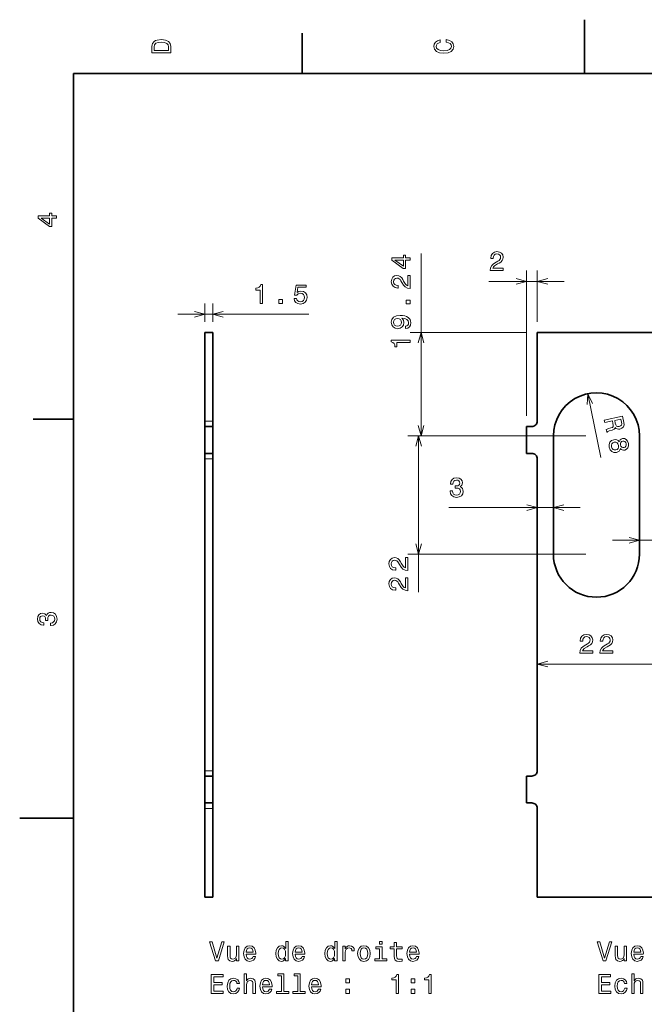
# Model space of a CAD drawing. Extents: x 0 to 210, y 0 to 297.
# Tile 4 of 5: x 0 to 116, y 114 to 297. Entities that reach past the tile are written whole.
import ezdxf

# ---------------------------------------------------------------- set-up
doc = ezdxf.new("R2010")
doc.units = 0

msp = doc.modelspace()

# ---------------------------------------------------------------- linework, layer by layer
at = {"color": 7, "lineweight": 35, "ltscale": 0.25}
for p, q in [((105, 287), (105, 297)), ((10, 148.5), (0, 148.5))]:
    msp.add_line(p, q, dxfattribs=at)
at = {"color": 7, "lineweight": 35, "ltscale": 0.1875}
for p, q in [((52.5, 287), (52.5, 294.5)), ((10, 222.699997), (2.5, 222.699997))]:
    msp.add_line(p, q, dxfattribs=at)
at = {"color": 7, "lineweight": 35}
for p, q in [((200, 287), (10, 287)), ((10, 287), (10, 10)), ((96.207695, 238.841736), (118.207695, 238.841736)), ((99.207695, 219.60173), (99.207695, 197.60173)), ((115.207695, 219.60173), (115.207695, 197.60173)), ((34.402878, 157.341736), (34.402878, 215.341736)), ((35.902878, 157.341736), (35.902878, 215.341736)), ((96.207695, 157.341736), (96.207695, 215.341736)), ((118.207695, 133.841736), (96.207695, 133.841736))]:
    msp.add_line(p, q, dxfattribs=at)
at = {"color": 7, "lineweight": 13}
for p, q in [((74.595886, 219.60173), (74.595886, 253.505585)), ((94.207695, 223.341736), (94.207695, 250.342621)), ((29.402878, 242.227661), (53.762249, 242.227661)), ((94.207695, 238.841736), (72.595886, 238.841736)), ((105.207695, 219.60173), (72.14801, 219.60173)), ((105.207695, 219.60173), (72.595886, 219.60173)), ((74.14801, 190.531082), (74.14801, 219.60173)), ((79.740799, 206.270554), (104.207695, 206.270554)), ((110.207695, 200.194046), (132.12944, 200.194046)), ((105.207695, 197.60173), (72.14801, 197.60173)), ((96.207695, 177.17276), (118.207695, 177.17276))]:
    msp.add_line(p, q, dxfattribs=at)
at = {"color": 7, "lineweight": 13, "ltscale": 0.237522}
msp.add_line((96.207695, 240.841736), (96.207695, 250.342621), dxfattribs=at)
at = {"color": 7, "lineweight": 13, "ltscale": 0.350757}
msp.add_line((87.177406, 248.342621), (101.207695, 248.342621), dxfattribs=at)
at = {"color": 7, "lineweight": 13, "ltscale": 0.084648}
for p, q in [((34.402878, 240.841736), (34.402878, 244.227661)), ((35.902878, 240.841736), (35.902878, 244.227661))]:
    msp.add_line(p, q, dxfattribs=at)
at = {"color": 7, "lineweight": 35, "ltscale": 0.0375}
for p, q in [((35.902878, 238.841736), (34.402878, 238.841736)), ((35.902878, 221.341736), (34.402878, 221.341736)), ((35.902878, 216.341736), (34.402878, 216.341736)), ((35.902878, 156.341736), (34.402878, 156.341736)), ((35.902878, 151.341736), (34.402878, 151.341736)), ((35.902878, 133.841736), (34.402878, 133.841736))]:
    msp.add_line(p, q, dxfattribs=at)
at = {"color": 7, "lineweight": 35, "ltscale": 0.4125}
for p, q in [((34.402878, 222.341736), (34.402878, 238.841736)), ((35.902878, 222.341736), (35.902878, 238.841736)), ((96.207695, 222.341736), (96.207695, 238.841736)), ((34.402878, 150.341736), (34.402878, 133.841736)), ((35.902878, 150.341736), (35.902878, 133.841736)), ((96.207695, 150.341736), (96.207695, 133.841736))]:
    msp.add_line(p, q, dxfattribs=at)
at = {"color": 7, "lineweight": 13, "ltscale": 0.301801}
msp.add_line((105.598816, 227.438278), (108.026619, 215.612885), dxfattribs=at)
at = {"color": 7, "lineweight": 13, "ltscale": 0.0375}
for p, q in [((35.902878, 222.341736), (34.402878, 222.341736)), ((35.902878, 215.341736), (34.402878, 215.341736)), ((35.902878, 157.341736), (34.402878, 157.341736)), ((35.902878, 150.341736), (34.402878, 150.341736))]:
    msp.add_line(p, q, dxfattribs=at)
at = {"color": 7, "lineweight": 35, "ltscale": 0.025}
for p, q in [((34.402878, 222.341736), (34.402878, 221.341736)), ((35.902878, 222.341736), (35.902878, 221.341736)), ((95.207695, 221.341736), (94.207695, 221.341736)), ((34.402878, 216.341736), (34.402878, 215.341736)), ((35.902878, 216.341736), (35.902878, 215.341736)), ((94.207695, 216.341736), (95.207695, 216.341736)), ((34.402878, 157.341736), (34.402878, 156.341736)), ((35.902878, 157.341736), (35.902878, 156.341736)), ((95.207695, 156.341736), (94.207695, 156.341736)), ((34.402878, 151.341736), (34.402878, 150.341736)), ((35.902878, 151.341736), (35.902878, 150.341736)), ((94.207695, 151.341736), (95.207695, 151.341736))]:
    msp.add_line(p, q, dxfattribs=at)
at = {"color": 7, "lineweight": 35, "ltscale": 0.125}
for p, q in [((34.402878, 221.341736), (34.402878, 216.341736)), ((35.902878, 221.341736), (35.902878, 216.341736)), ((94.207695, 221.341736), (94.207695, 216.341736)), ((34.402878, 151.341736), (34.402878, 156.341736)), ((35.902878, 151.341736), (35.902878, 156.341736)), ((94.207695, 156.341736), (94.207695, 151.341736))]:
    msp.add_line(p, q, dxfattribs=at)
at = {"color": 7, "lineweight": 13}
for points in [[(24.583214, 291.994965), (24.583214, 290.829987), (28.083214, 290.829987), (28.083214, 291.994965), (27.972263, 292.544678), (27.634367, 292.953186), (27.084656, 293.205353), (26.333214, 293.296112), (25.566643, 293.215424), (25.26405, 293.114563), (25.021975, 292.973358), (24.694164, 292.56485), (24.613474, 292.297546)], [(79.282059, 292.817017), (79.705688, 292.716156), (80.008286, 292.549713), (80.194885, 292.317719), (80.255402, 292.04541), (80.164627, 291.71759), (79.892288, 291.460388), (79.448486, 291.28891), (78.833214, 291.233429), (78.222984, 291.28891), (77.774139, 291.455353), (77.501801, 291.712555), (77.405983, 292.04541), (77.456413, 292.287476), (77.597626, 292.494232), (77.82457, 292.65564), (78.137245, 292.766571), (78.137245, 293.245697), (77.658142, 293.094391), (77.295029, 292.832153), (77.068085, 292.47406), (76.987396, 292.04541), (77.113472, 291.510803), (77.466499, 291.102325), (78.046471, 290.840057), (78.833214, 290.749298), (79.619957, 290.840057), (80.199928, 291.102325), (80.557999, 291.510803), (80.679039, 292.04541), (80.583214, 292.514404), (80.315926, 292.89267), (79.877159, 293.159943), (79.282059, 293.301147)], [(25.001802, 291.959656), (25.07745, 292.342957), (25.309439, 292.605194), (25.722984, 292.761536), (26.333214, 292.811951), (26.923271, 292.7565), (27.336817, 292.600159), (27.583935, 292.332855), (27.664625, 291.959656), (27.664625, 291.299011), (25.001802, 291.299011)], [(6.833213, 260.077362), (6.833213, 260.53125), (5.965778, 260.53125), (5.965778, 261.030548), (5.56232, 261.030548), (5.56232, 260.53125), (3.408862, 260.53125), (3.408862, 260.072327), (5.521974, 258.539185), (5.965778, 258.539185), (5.965778, 260.077362)], [(5.56232, 258.96283), (3.993876, 260.077362), (5.56232, 260.077362)], [(72.595886, 252.264954), (72.595886, 252.718842), (71.728447, 252.718842), (71.728447, 253.218124), (71.324989, 253.218124), (71.324989, 252.718842), (69.171532, 252.718842), (69.171532, 252.259903), (71.284645, 250.726776), (71.728447, 250.726776), (71.728447, 252.264954)], [(87.464874, 250.342621), (89.870491, 250.342621), (89.870491, 250.776337), (87.969193, 250.776337), (88.075104, 251.013367), (88.256653, 251.210052), (88.816452, 251.568115), (89.114006, 251.719421), (89.446861, 251.936279), (89.683891, 252.188446), (89.820053, 252.485992), (89.870491, 252.823883), (89.78476, 253.247513), (89.547722, 253.580368), (89.184608, 253.792175), (88.715591, 253.867828), (88.231445, 253.782104), (87.863281, 253.545074), (87.626251, 253.166824), (87.545563, 252.667542), (87.545563, 252.596939), (88.004494, 252.596939), (88.004494, 252.637283), (88.049881, 252.980225), (88.18605, 253.232391), (88.402908, 253.393768), (88.690376, 253.449249), (88.98288, 253.398804), (89.199738, 253.272736), (89.34095, 253.07605), (89.391388, 252.828918), (89.356079, 252.596939), (89.260262, 252.400253), (89.098877, 252.22879), (88.876976, 252.077484), (88.579422, 251.916107), (88.08519, 251.603424), (87.737206, 251.270569), (87.530434, 250.867111), (87.464874, 250.357742)], [(71.324989, 251.150391), (69.756546, 252.264954), (71.324989, 252.264954)], [(72.595886, 247.020996), (72.595886, 249.42662), (72.16217, 249.42662), (72.16217, 247.52533), (71.925133, 247.631226), (71.728447, 247.81279), (71.370377, 248.372589), (71.219086, 248.670135), (71.002228, 249.002991), (70.750061, 249.240021), (70.452515, 249.37619), (70.114609, 249.42662), (69.690979, 249.340881), (69.358131, 249.103851), (69.146317, 248.740753), (69.070663, 248.271729), (69.156403, 247.787567), (69.393433, 247.419418), (69.771675, 247.182388), (70.27095, 247.1017), (70.34156, 247.1017), (70.34156, 247.560638), (70.301208, 247.560638), (69.958275, 247.606018), (69.706116, 247.742188), (69.544731, 247.959045), (69.489258, 248.246506), (69.539688, 248.539017), (69.665771, 248.755875), (69.862457, 248.897079), (70.109573, 248.94751), (70.34156, 248.912216), (70.538246, 248.816391), (70.709717, 248.655014), (70.861008, 248.433105), (71.0224, 248.135559), (71.335075, 247.641327), (71.667923, 247.293335), (72.071388, 247.086563), (72.58075, 247.020996)], [(44.681412, 244.227661), (45.140347, 244.227661), (45.140347, 247.752869), (44.797409, 247.752869), (44.706631, 247.445236), (44.525074, 247.238464), (44.247696, 247.117432), (43.86441, 247.077087), (43.86441, 246.719009), (44.681412, 246.719009)], [(50.993519, 245.140472), (51.104469, 244.726929), (51.351585, 244.404175), (51.714699, 244.202438), (52.178677, 244.126801), (52.688042, 244.217575), (53.086456, 244.464691), (53.338619, 244.858063), (53.434441, 245.362381), (53.348705, 245.831406), (53.106628, 246.199554), (52.728386, 246.436584), (52.239197, 246.522324), (51.860954, 246.461807), (51.568447, 246.29538), (51.709656, 247.238464), (53.242798, 247.238464), (53.242798, 247.652008), (51.371761, 247.652008), (51.094383, 245.796097), (51.497841, 245.796097), (51.790348, 246.033142), (52.163548, 246.118866), (52.486313, 246.063385), (52.733429, 245.902008), (52.889771, 245.654892), (52.945248, 245.337158), (52.889771, 245.01944), (52.728386, 244.772324), (52.48127, 244.615982), (52.163548, 244.560516), (51.896255, 244.59581), (51.689484, 244.711807), (51.538185, 244.893372), (51.46254, 245.140472)], [(48.160233, 244.227661), (48.856197, 244.227661), (48.856197, 244.979095), (48.160233, 244.979095)], [(72.595886, 244.167542), (72.595886, 244.86351), (71.844437, 244.86351), (71.844437, 244.167542)], [(71.728447, 239.569122), (72.126862, 239.644775), (72.434494, 239.861633), (72.626144, 240.204575), (72.696747, 240.658463), (72.661446, 240.956024), (72.570663, 241.223312), (72.414322, 241.450256), (72.192429, 241.641891), (71.915047, 241.793198), (71.572105, 241.904144), (71.178734, 241.969711), (70.724846, 241.994919), (70.013748, 241.90918), (69.494293, 241.662079), (69.181618, 241.268707), (69.070663, 240.729065), (69.161446, 240.234833), (69.403519, 239.861633), (69.776718, 239.619568), (70.245743, 239.538879), (70.729889, 239.619568), (71.098045, 239.856598), (71.330032, 240.209625), (71.405685, 240.658463), (71.30986, 241.132538), (71.017349, 241.490601), (71.577148, 241.409912), (71.975571, 241.24852), (72.212601, 241.001404), (72.288246, 240.663513), (72.252945, 240.40126), (72.141991, 240.209625), (71.965485, 240.083542), (71.728447, 240.033112)], [(70.240692, 240.028061), (69.928017, 240.078491), (69.680893, 240.219711), (69.524551, 240.441605), (69.469086, 240.729065), (69.524551, 241.026627), (69.680893, 241.253571), (69.922974, 241.394775), (70.235657, 241.450256), (70.553375, 241.394775), (70.790405, 241.253571), (70.936661, 241.021576), (70.987091, 240.713943), (70.936661, 240.436569), (70.790405, 240.219711), (70.558418, 240.078491)], [(72.595886, 236.952698), (72.595886, 237.411636), (69.070663, 237.411636), (69.070663, 237.068695), (69.378304, 236.977921), (69.585075, 236.796356), (69.706116, 236.518982), (69.74646, 236.135696), (70.104523, 236.135696), (70.104523, 236.952698)], [(108.642616, 222.557327), (108.736938, 222.097885), (110.18441, 222.395065), (110.280762, 221.925751), (110.336945, 221.576889), (110.312408, 221.345322), (110.173721, 221.193283), (109.892395, 221.084045), (109.452843, 220.968063), (109.167458, 220.878571), (109.006721, 220.783798), (109.11322, 220.265076), (109.207085, 220.284348), (109.322083, 220.426376), (109.570854, 220.518631), (110.117058, 220.666809), (110.50985, 220.834976), (110.614967, 220.974976), (110.672318, 221.172089), (110.836395, 220.999832), (111.037697, 220.897003), (111.273323, 220.852722), (111.541237, 220.876831), (111.942017, 221.031189), (112.212677, 221.292694), (112.333466, 221.657288), (112.306404, 222.115082), (112.071106, 223.2612)], [(111.860123, 222.157318), (111.892349, 221.849884), (111.842094, 221.618179), (111.696579, 221.44931), (111.43399, 221.34906), (111.137321, 221.33963), (110.937027, 221.437515), (110.801453, 221.646515), (110.712852, 221.952667), (110.604332, 222.481277), (111.745514, 222.715561)], [(111.402336, 218.494019), (111.212288, 218.71756), (110.984116, 218.850906), (110.719734, 218.909897), (110.421165, 218.884644), (109.997719, 218.715332), (109.703499, 218.418091), (109.562195, 218.00296), (109.581665, 217.481812), (109.768089, 217.000092), (110.061523, 216.67421), (110.449051, 216.516937), (110.905975, 216.523224), (111.189331, 216.622589), (111.410103, 216.776031), (111.566254, 216.993439), (111.65387, 217.268845), (111.813004, 217.095581), (112.004425, 216.990723), (112.219276, 216.947311), (112.46743, 216.967361), (112.801956, 217.118423), (113.040947, 217.383713), (113.15477, 217.757172), (113.133659, 218.21106), (112.973221, 218.641479), (112.721466, 218.93988), (112.396263, 219.094498), (112.030296, 219.096588), (111.793297, 219.022186), (111.61293, 218.897629)], [(110.528412, 218.412415), (110.79937, 218.421707), (111.02639, 218.319), (111.200478, 218.123077), (111.305794, 217.835785), (111.321175, 217.535187), (111.238365, 217.286514), (111.070175, 217.102676), (110.818481, 216.999512), (110.526749, 216.991104), (110.284912, 217.090759), (110.100945, 217.284668), (109.996643, 217.567017), (109.980247, 217.872559), (110.072937, 218.12326), (110.255951, 218.310135)], [(112.087128, 218.619156), (112.312607, 218.624268), (112.504913, 218.540176), (112.647202, 218.373749), (112.738449, 218.129913), (112.749641, 217.874786), (112.684433, 217.665771), (112.54081, 217.512726), (112.332573, 217.42363), (112.101135, 217.422455), (111.903885, 217.505524), (111.751717, 217.669922), (111.666428, 217.909821), (111.654221, 218.169891), (111.724365, 218.379929), (111.872932, 218.533997)], [(79.987915, 209.36998), (79.987915, 209.334671), (80.068611, 208.850525), (80.305641, 208.487411), (80.678841, 208.255417), (81.173073, 208.169693), (81.697571, 208.255417), (82.090942, 208.477325), (82.343109, 208.830353), (82.433884, 209.284241), (82.393539, 209.581787), (82.282585, 209.823868), (82.101028, 210.010468), (81.858955, 210.146637), (82.186768, 210.418961), (82.302757, 210.852692), (82.227112, 211.246063), (82.010254, 211.54361), (81.657227, 211.730209), (81.173073, 211.795776), (80.719185, 211.715073), (80.371201, 211.493179), (80.144257, 211.140152), (80.068611, 210.671127), (80.068611, 210.635834), (80.517456, 210.635834), (80.5578, 210.958588), (80.688927, 211.190582), (80.900742, 211.331787), (81.198288, 211.382217), (81.460541, 211.341873), (81.652184, 211.235962), (81.768173, 211.064499), (81.813568, 210.83252), (81.768173, 210.585388), (81.647141, 210.418961), (81.435326, 210.3181), (81.147858, 210.287842), (80.951172, 210.292892), (80.951172, 209.89447), (81.198288, 209.904556), (81.516014, 209.859161), (81.753044, 209.738129), (81.894257, 209.541443), (81.944687, 209.284241), (81.889214, 208.99173), (81.742958, 208.774872), (81.510971, 208.638702), (81.203339, 208.593323), (80.885612, 208.643753), (80.653625, 208.795044), (80.50737, 209.037125), (80.451897, 209.36998)], [(72.14801, 194.554581), (72.14801, 196.96019), (71.714294, 196.96019), (71.714294, 195.058899), (71.477257, 195.16481), (71.280571, 195.346359), (70.922501, 195.906158), (70.77121, 196.203705), (70.554352, 196.53656), (70.302185, 196.77359), (70.004639, 196.90976), (69.666733, 196.96019), (69.243103, 196.874466), (68.910255, 196.637436), (68.698441, 196.274323), (68.622787, 195.805298), (68.708527, 195.321152), (68.945557, 194.952988), (69.323799, 194.715958), (69.823074, 194.635269), (69.893684, 194.635269), (69.893684, 195.094208), (69.853333, 195.094208), (69.510399, 195.139587), (69.25824, 195.275757), (69.096855, 195.492615), (69.041382, 195.780075), (69.091812, 196.072586), (69.217896, 196.289444), (69.414581, 196.430664), (69.661697, 196.481094), (69.893684, 196.445786), (70.09037, 196.34996), (70.261841, 196.188583), (70.413132, 195.966675), (70.574524, 195.669128), (70.887199, 195.174896), (71.220047, 194.826904), (71.623512, 194.620132), (72.132874, 194.554581)], [(72.14801, 190.818558), (72.14801, 193.224167), (71.714294, 193.224167), (71.714294, 191.322876), (71.477257, 191.428787), (71.280571, 191.610336), (70.922501, 192.170135), (70.77121, 192.467682), (70.554352, 192.800537), (70.302185, 193.037567), (70.004639, 193.173737), (69.666733, 193.224167), (69.243103, 193.138443), (68.910255, 192.901413), (68.698441, 192.5383), (68.622787, 192.069275), (68.708527, 191.585129), (68.945557, 191.216965), (69.323799, 190.979935), (69.823074, 190.899246), (69.893684, 190.899246), (69.893684, 191.358185), (69.853333, 191.358185), (69.510399, 191.403564), (69.25824, 191.539734), (69.096855, 191.756592), (69.041382, 192.044052), (69.091812, 192.336563), (69.217896, 192.553421), (69.414581, 192.694641), (69.661697, 192.745071), (69.893684, 192.709763), (70.09037, 192.613937), (70.261841, 192.45256), (70.413132, 192.230652), (70.574524, 191.933105), (70.887199, 191.438873), (71.220047, 191.090881), (71.623512, 190.884109), (72.132874, 190.818558)], [(5.73379, 184.329117), (5.769093, 184.329117), (6.253242, 184.409805), (6.616354, 184.646835), (6.848343, 185.020035), (6.934078, 185.514282), (6.848343, 186.038773), (6.626441, 186.432144), (6.273415, 186.684311), (5.819525, 186.775085), (5.521974, 186.734741), (5.279899, 186.623795), (5.0933, 186.44223), (4.957133, 186.20015), (4.684798, 186.527969), (4.251081, 186.643967), (3.857709, 186.568314), (3.560158, 186.351456), (3.373559, 185.998428), (3.307997, 185.514282), (3.388689, 185.060394), (3.610591, 184.712402), (3.963617, 184.485458), (4.432637, 184.409805), (4.46794, 184.409805), (4.46794, 184.858658), (4.145173, 184.899002), (3.913184, 185.030121), (3.771974, 185.241943), (3.721542, 185.53949), (3.761888, 185.801743), (3.867795, 185.993378), (4.039265, 186.109375), (4.271254, 186.15477), (4.518372, 186.109375), (4.684798, 185.988342), (4.785663, 185.77652), (4.815922, 185.489059), (4.810879, 185.292374), (5.209294, 185.292374), (5.199208, 185.53949), (5.244596, 185.857224), (5.365634, 186.094254), (5.56232, 186.235458), (5.819525, 186.285889), (6.112032, 186.230423), (6.328891, 186.084167), (6.465058, 185.852173), (6.510447, 185.54454), (6.460014, 185.226807), (6.308718, 184.994827), (6.066643, 184.848572), (5.73379, 184.793091)], [(104.109131, 179.17276), (106.514755, 179.17276), (106.514755, 179.606476), (104.613457, 179.606476), (104.71936, 179.843506), (104.900917, 180.040192), (105.460716, 180.398254), (105.75827, 180.549561), (106.091125, 180.766418), (106.328156, 181.018585), (106.464317, 181.316132), (106.514755, 181.654022), (106.429016, 182.077652), (106.191986, 182.410507), (105.828873, 182.62233), (105.359856, 182.697968), (104.875702, 182.612244), (104.507545, 182.375214), (104.270515, 181.996964), (104.189827, 181.497681), (104.189827, 181.427078), (104.648758, 181.427078), (104.648758, 181.467422), (104.694145, 181.810364), (104.830315, 182.062531), (105.047173, 182.223907), (105.334641, 182.279388), (105.627144, 182.228958), (105.844002, 182.102875), (105.985214, 181.906189), (106.035645, 181.659073), (106.000343, 181.427078), (105.904526, 181.230392), (105.743141, 181.058929), (105.52124, 180.907623), (105.223686, 180.746246), (104.729454, 180.433563), (104.38147, 180.100708), (104.174698, 179.69725), (104.109131, 179.187881)], [(107.845154, 179.17276), (110.250778, 179.17276), (110.250778, 179.606476), (108.34948, 179.606476), (108.455391, 179.843506), (108.63694, 180.040192), (109.196739, 180.398254), (109.494293, 180.549561), (109.827148, 180.766418), (110.064178, 181.018585), (110.200348, 181.316132), (110.250778, 181.654022), (110.165039, 182.077652), (109.928009, 182.410507), (109.564896, 182.62233), (109.095879, 182.697968), (108.611725, 182.612244), (108.243568, 182.375214), (108.006538, 181.996964), (107.92585, 181.497681), (107.92585, 181.427078), (108.384781, 181.427078), (108.384781, 181.467422), (108.430168, 181.810364), (108.566338, 182.062531), (108.783195, 182.223907), (109.070663, 182.279388), (109.363167, 182.228958), (109.580025, 182.102875), (109.721237, 181.906189), (109.771667, 181.659073), (109.736366, 181.427078), (109.640549, 181.230392), (109.479164, 181.058929), (109.257263, 180.907623), (108.959709, 180.746246), (108.465477, 180.433563), (108.117493, 180.100708), (107.910721, 179.69725), (107.845154, 179.187881)], [(37.548412, 125.49015), (36.670891, 122.509605), (35.76815, 125.49015), (35.289043, 125.49015), (36.418728, 121.985107), (36.92305, 121.985107), (38.027519, 125.49015)], [(40.750862, 124.693321), (40.307056, 124.693321), (40.307056, 123.129921), (40.256622, 122.766808), (40.110371, 122.504562), (39.883427, 122.343178), (39.585876, 122.292747), (39.348843, 122.333092), (39.197548, 122.454124), (39.111813, 122.660896), (39.09164, 122.953407), (39.09164, 124.693321), (38.647835, 124.693321), (38.647835, 122.913063), (38.662964, 122.554993), (38.758785, 122.257439), (39.051292, 121.985107), (39.520313, 121.88929), (39.772476, 121.924591), (39.989334, 122.015366), (40.175934, 122.171707), (40.327229, 122.398651), (40.327229, 121.985107), (40.750862, 121.985107)], [(42.087315, 123.210609), (43.862534, 123.210609), (43.867577, 123.417381), (43.786884, 123.997353), (43.56498, 124.431076), (43.211956, 124.693321), (42.742935, 124.789139), (42.284, 124.688278), (41.930977, 124.405853), (41.704029, 123.946922), (41.623341, 123.341736), (41.698986, 122.72142), (41.925934, 122.267525), (42.273914, 121.985107), (42.727806, 121.88929), (43.121178, 121.954849), (43.443943, 122.12632), (43.680977, 122.398651), (43.817142, 122.761765), (43.378384, 122.761765), (43.287605, 122.560036), (43.156479, 122.408737), (42.783279, 122.287704), (42.495819, 122.343178), (42.278957, 122.519691), (42.137749, 122.807152), (42.087315, 123.19548)], [(49.435299, 122.403694), (49.435299, 121.985107), (49.879105, 121.985107), (49.879105, 125.606148), (49.440342, 125.606148), (49.440342, 124.279778), (49.102448, 124.663063), (48.895676, 124.753838), (48.658642, 124.789139), (48.229965, 124.688278), (47.897114, 124.405853), (47.680256, 123.951965), (47.604607, 123.341736), (47.680256, 122.731506), (47.897114, 122.272568), (48.229965, 121.985107), (48.658642, 121.88929), (48.895676, 121.924591), (49.107491, 122.015366)], [(51.195385, 123.210609), (52.970604, 123.210609), (52.975647, 123.417381), (52.894951, 123.997353), (52.67305, 124.431076), (52.320023, 124.693321), (51.851006, 124.789139), (51.392071, 124.688278), (51.039047, 124.405853), (50.812099, 123.946922), (50.731407, 123.341736), (50.807056, 122.72142), (51.034004, 122.267525), (51.381985, 121.985107), (51.835876, 121.88929), (52.229248, 121.954849), (52.552013, 122.12632), (52.789047, 122.398651), (52.925213, 122.761765), (52.48645, 122.761765), (52.395676, 122.560036), (52.264549, 122.408737), (51.89135, 122.287704), (51.603889, 122.343178), (51.387028, 122.519691), (51.245819, 122.807152), (51.195385, 123.19548)], [(58.543369, 122.403694), (58.543369, 121.985107), (58.987175, 121.985107), (58.987175, 125.606148), (58.548412, 125.606148), (58.548412, 124.279778), (58.210518, 124.663063), (58.003746, 124.753838), (57.766712, 124.789139), (57.338036, 124.688278), (57.005184, 124.405853), (56.788326, 123.951965), (56.712677, 123.341736), (56.788326, 122.731506), (57.005184, 122.272568), (57.338036, 121.985107), (57.766712, 121.88929), (58.003746, 121.924591), (58.215561, 122.015366)], [(60.081551, 121.985107), (60.525356, 121.985107), (60.525356, 123.533379), (60.570747, 123.906578), (60.706913, 124.173866), (60.928818, 124.335251), (61.226364, 124.390724), (61.448265, 124.355423), (61.614693, 124.254562), (61.715561, 124.083092), (61.750862, 123.851105), (62.199707, 123.851105), (62.139191, 124.259605), (61.972763, 124.552109), (61.695385, 124.728622), (61.317146, 124.789139), (61.059937, 124.748795), (60.838036, 124.647934), (60.64135, 124.476463), (60.485008, 124.244476), (60.485008, 124.693321), (60.081551, 124.693321)], [(62.820023, 123.336693), (62.900719, 122.72142), (63.132706, 122.267525), (63.500862, 121.985107), (63.995094, 121.88929), (64.484291, 121.985107), (64.852448, 122.262482), (65.084435, 122.716377), (65.170166, 123.336693), (65.084435, 123.951965), (64.852448, 124.410896), (64.484291, 124.688278), (63.995094, 124.789139), (63.500862, 124.688278), (63.132706, 124.405853), (62.900719, 123.951965)], [(67.343796, 122.358307), (67.343796, 124.602539), (66.204025, 124.602539), (66.204025, 124.224304), (66.899994, 124.224304), (66.899994, 122.358307), (65.992218, 122.358307), (65.992218, 121.985107), (68.261665, 121.985107), (68.261665, 122.358307)], [(67.358932, 125.606148), (66.889908, 125.606148), (66.889908, 125.101822), (67.358932, 125.101822)], [(69.618294, 124.224304), (69.618294, 122.867676), (69.648552, 122.428909), (69.789764, 122.12632), (70.072189, 121.949806), (70.551292, 121.88929), (71.07579, 121.914505), (71.07579, 122.297791), (70.692505, 122.267525), (70.344513, 122.307877), (70.157921, 122.433952), (70.077225, 122.645767), (70.062103, 122.943321), (70.062103, 124.224304), (71.07579, 124.224304), (71.07579, 124.602539), (70.062103, 124.602539), (70.062103, 125.394333), (69.618294, 125.394333), (69.618294, 124.602539), (68.851723, 124.602539), (68.851723, 124.224304)], [(72.44754, 123.210609), (74.222763, 123.210609), (74.227798, 123.417381), (74.14711, 123.997353), (73.925209, 124.431076), (73.572182, 124.693321), (73.103165, 124.789139), (72.644226, 124.688278), (72.291199, 124.405853), (72.064255, 123.946922), (71.983566, 123.341736), (72.059219, 122.72142), (72.286163, 122.267525), (72.63414, 121.985107), (73.088028, 121.88929), (73.481407, 121.954849), (73.804169, 122.12632), (74.041199, 122.398651), (74.177368, 122.761765), (73.738609, 122.761765), (73.647827, 122.560036), (73.516708, 122.408737), (73.143509, 122.287704), (72.856049, 122.343178), (72.639191, 122.519691), (72.497971, 122.807152), (72.44754, 123.19548)], [(109.603226, 125.49015), (108.725708, 122.509605), (107.822968, 125.49015), (107.343864, 125.49015), (108.473549, 121.985107), (108.977867, 121.985107), (110.082336, 125.49015)], [(112.805679, 124.693321), (112.361877, 124.693321), (112.361877, 123.129921), (112.31144, 122.766808), (112.165192, 122.504562), (111.93824, 122.343178), (111.640694, 122.292747), (111.403664, 122.333092), (111.252365, 122.454124), (111.166626, 122.660896), (111.146454, 122.953407), (111.146454, 124.693321), (110.702652, 124.693321), (110.702652, 122.913063), (110.717781, 122.554993), (110.813606, 122.257439), (111.10611, 121.985107), (111.575134, 121.88929), (111.827293, 121.924591), (112.044151, 122.015366), (112.230751, 122.171707), (112.38205, 122.398651), (112.38205, 121.985107), (112.805679, 121.985107)], [(114.142136, 123.210609), (115.917351, 123.210609), (115.922394, 123.417381), (115.841698, 123.997353), (115.619797, 124.431076), (115.266769, 124.693321), (114.797752, 124.789139), (114.338821, 124.688278), (113.985794, 124.405853), (113.75885, 123.946922), (113.678154, 123.341736), (113.753807, 122.72142), (113.980751, 122.267525), (114.328735, 121.985107), (114.782623, 121.88929), (115.175995, 121.954849), (115.498764, 122.12632), (115.735794, 122.398651), (115.871964, 122.761765), (115.433197, 122.761765), (115.342422, 122.560036), (115.211296, 122.408737), (114.838097, 122.287704), (114.550636, 122.343178), (114.333778, 122.519691), (114.192566, 122.807152), (114.142136, 123.19548)], [(42.087315, 123.583809), (42.142792, 123.931793), (42.278957, 124.188995), (42.485733, 124.345337), (42.758064, 124.40081), (43.025356, 124.345337), (43.232128, 124.188995), (43.358208, 123.931793), (43.403599, 123.583809)], [(48.734291, 124.390724), (49.026798, 124.320122), (49.248699, 124.123436), (49.379822, 123.795624), (49.430256, 123.341736), (49.379822, 122.882805), (49.248699, 122.554993), (49.026798, 122.353264), (48.734291, 122.287704), (48.456913, 122.353264), (48.245098, 122.554993), (48.103886, 122.887848), (48.058498, 123.341736), (48.103886, 123.790581), (48.245098, 124.118393), (48.456913, 124.320122)], [(51.195385, 123.583809), (51.250862, 123.931793), (51.387028, 124.188995), (51.5938, 124.345337), (51.866135, 124.40081), (52.133427, 124.345337), (52.340199, 124.188995), (52.466278, 123.931793), (52.511665, 123.583809)], [(57.842361, 124.390724), (58.134869, 124.320122), (58.35677, 124.123436), (58.487892, 123.795624), (58.538326, 123.341736), (58.487892, 122.882805), (58.35677, 122.554993), (58.134869, 122.353264), (57.842361, 122.287704), (57.564983, 122.353264), (57.353168, 122.554993), (57.21196, 122.887848), (57.166569, 123.341736), (57.21196, 123.790581), (57.353168, 124.118393), (57.564983, 124.320122)], [(63.273914, 123.341736), (63.319305, 123.795624), (63.460514, 124.123436), (63.687462, 124.325165), (63.995094, 124.395767), (64.297691, 124.325165), (64.524635, 124.128479), (64.665848, 123.795624), (64.716278, 123.341736), (64.665848, 122.882805), (64.524635, 122.54995), (64.297691, 122.348221), (63.995094, 122.282661), (63.687462, 122.348221), (63.460514, 122.54995), (63.319305, 122.882805)], [(72.44754, 123.583809), (72.503021, 123.931793), (72.639191, 124.188995), (72.845963, 124.345337), (73.118294, 124.40081), (73.38559, 124.345337), (73.592361, 124.188995), (73.718437, 123.931793), (73.763824, 123.583809)], [(114.142136, 123.583809), (114.197609, 123.931793), (114.333778, 124.188995), (114.54055, 124.345337), (114.812881, 124.40081), (115.08017, 124.345337), (115.286949, 124.188995), (115.413025, 123.931793), (115.45842, 123.583809)], [(35.611813, 115.938278), (37.830833, 115.938278), (37.830833, 116.361908), (36.07579, 116.361908), (36.07579, 117.547066), (37.639191, 117.547066), (37.639191, 117.965652), (36.07579, 117.965652), (36.07579, 119.014648), (37.790485, 119.014648), (37.790485, 119.438278), (35.611813, 119.438278)], [(41.698986, 115.938278), (42.142792, 115.938278), (42.142792, 117.501678), (42.188179, 117.859749), (42.334435, 118.121994), (42.561378, 118.283379), (42.863972, 118.343895), (43.106049, 118.293465), (43.257347, 118.157295), (43.332993, 117.930351), (43.358208, 117.627762), (43.358208, 115.938278), (43.802013, 115.938278), (43.802013, 117.718536), (43.781841, 118.076607), (43.691063, 118.374161), (43.393513, 118.646492), (42.929535, 118.74231), (42.677376, 118.707008), (42.460514, 118.611191), (42.278957, 118.459892), (42.142792, 118.25312), (42.142792, 119.559319), (41.698986, 119.559319)], [(48.653599, 119.186119), (48.653599, 116.311478), (47.740776, 116.311478), (47.740776, 115.938278), (50.005184, 115.938278), (50.005184, 116.311478), (49.097404, 116.311478), (49.097404, 119.559319), (47.957634, 119.559319), (47.957634, 119.186119)], [(51.689621, 119.186119), (51.689621, 116.311478), (50.776798, 116.311478), (50.776798, 115.938278), (53.041206, 115.938278), (53.041206, 116.311478), (52.133427, 116.311478), (52.133427, 119.559319), (50.993656, 119.559319), (50.993656, 119.186119)], [(69.976364, 115.938278), (70.435295, 115.938278), (70.435295, 119.463493), (70.092361, 119.463493), (70.001579, 119.155861), (69.820023, 118.949081), (69.542648, 118.828049), (69.159363, 118.787704), (69.159363, 118.429634), (69.976364, 118.429634)], [(76.048409, 115.938278), (76.507339, 115.938278), (76.507339, 119.463493), (76.164398, 119.463493), (76.073624, 119.155861), (75.892067, 118.949081), (75.614685, 118.828049), (75.2314, 118.787704), (75.2314, 118.429634), (76.048409, 118.429634)], [(107.666626, 115.938278), (109.885651, 115.938278), (109.885651, 116.361908), (108.130608, 116.361908), (108.130608, 117.547066), (109.694008, 117.547066), (109.694008, 117.965652), (108.130608, 117.965652), (108.130608, 119.014648), (109.845306, 119.014648), (109.845306, 119.438278), (107.666626, 119.438278)], [(113.753807, 115.938278), (114.197609, 115.938278), (114.197609, 117.501678), (114.242996, 117.859749), (114.389252, 118.121994), (114.616196, 118.283379), (114.918793, 118.343895), (115.160866, 118.293465), (115.312164, 118.157295), (115.38781, 117.930351), (115.413025, 117.627762), (115.413025, 115.938278), (115.856827, 115.938278), (115.856827, 117.718536), (115.836655, 118.076607), (115.74588, 118.374161), (115.448326, 118.646492), (114.984352, 118.74231), (114.732193, 118.707008), (114.515335, 118.611191), (114.333778, 118.459892), (114.197609, 118.25312), (114.197609, 119.559319), (113.753807, 119.559319)], [(40.387749, 117.748795), (40.826508, 117.748795), (40.735733, 118.152252), (40.518871, 118.469978), (40.180977, 118.666664), (39.742214, 118.74231), (39.258064, 118.641449), (38.889908, 118.359024), (38.657921, 117.900093), (38.577229, 117.284821), (38.652878, 116.674591), (38.879822, 116.220695), (39.237892, 115.938278), (39.727085, 115.842461), (40.160805, 115.918106), (40.498699, 116.129921), (40.730686, 116.462776), (40.831551, 116.906578), (40.407921, 116.906578), (40.332272, 116.624161), (40.191063, 116.412338), (39.989334, 116.281219), (39.742214, 116.240875), (39.434578, 116.306435), (39.212677, 116.508163), (39.076508, 116.835976), (39.03112, 117.29995), (39.076508, 117.753838), (39.21772, 118.08165), (39.444664, 118.283379), (39.742214, 118.353981), (40.004463, 118.308594), (40.201149, 118.192604), (40.332272, 118.000961)], [(45.123337, 117.16378), (46.898556, 117.16378), (46.903599, 117.370552), (46.822906, 117.950523), (46.601006, 118.384247), (46.247978, 118.646492), (45.778957, 118.74231), (45.320026, 118.641449), (44.966999, 118.359024), (44.740055, 117.900093), (44.659363, 117.294907), (44.735012, 116.674591), (44.961956, 116.220695), (45.309937, 115.938278), (45.763828, 115.842461), (46.1572, 115.90802), (46.479965, 116.079491), (46.716999, 116.351822), (46.853165, 116.714935), (46.414406, 116.714935), (46.323627, 116.513206), (46.192505, 116.361908), (45.819305, 116.240875), (45.531841, 116.296349), (45.31498, 116.472862), (45.173771, 116.760323), (45.123337, 117.148651)], [(45.123337, 117.53698), (45.178814, 117.884964), (45.31498, 118.142166), (45.521755, 118.298508), (45.79409, 118.353981), (46.061378, 118.298508), (46.26815, 118.142166), (46.394234, 117.884964), (46.439621, 117.53698)], [(54.231407, 117.16378), (56.006622, 117.16378), (56.011665, 117.370552), (55.930977, 117.950523), (55.709076, 118.384247), (55.356049, 118.646492), (54.887028, 118.74231), (54.428093, 118.641449), (54.075069, 118.359024), (53.848122, 117.900093), (53.767433, 117.294907), (53.843079, 116.674591), (54.070023, 116.220695), (54.418007, 115.938278), (54.871899, 115.842461), (55.26527, 115.90802), (55.588036, 116.079491), (55.825069, 116.351822), (55.961235, 116.714935), (55.522476, 116.714935), (55.431694, 116.513206), (55.300575, 116.361908), (54.927376, 116.240875), (54.639908, 116.296349), (54.42305, 116.472862), (54.281841, 116.760323), (54.231407, 117.148651)], [(54.231407, 117.53698), (54.286884, 117.884964), (54.42305, 118.142166), (54.629822, 118.298508), (54.902161, 118.353981), (55.169449, 118.298508), (55.376221, 118.142166), (55.502304, 117.884964), (55.547691, 117.53698)], [(60.611092, 117.89505), (61.307056, 117.89505), (61.307056, 118.646492), (60.611092, 118.646492)], [(72.75518, 117.89505), (73.451141, 117.89505), (73.451141, 118.646492), (72.75518, 118.646492)], [(112.442566, 117.748795), (112.881325, 117.748795), (112.79055, 118.152252), (112.573692, 118.469978), (112.235794, 118.666664), (111.797035, 118.74231), (111.312881, 118.641449), (110.944725, 118.359024), (110.712738, 117.900093), (110.63205, 117.284821), (110.707695, 116.674591), (110.934639, 116.220695), (111.292709, 115.938278), (111.781906, 115.842461), (112.215622, 115.918106), (112.553513, 116.129921), (112.785507, 116.462776), (112.886368, 116.906578), (112.462738, 116.906578), (112.387093, 116.624161), (112.24588, 116.412338), (112.044151, 116.281219), (111.797035, 116.240875), (111.489395, 116.306435), (111.267494, 116.508163), (111.131325, 116.835976), (111.085938, 117.29995), (111.131325, 117.753838), (111.272537, 118.08165), (111.499481, 118.283379), (111.797035, 118.353981), (112.05928, 118.308594), (112.255966, 118.192604), (112.387093, 118.000961)], [(60.611092, 115.938278), (61.307056, 115.938278), (61.307056, 116.68972), (60.611092, 116.68972)], [(72.75518, 115.938278), (73.451141, 115.938278), (73.451141, 116.68972), (72.75518, 116.68972)]]:
    msp.add_lwpolyline(points, close=True, dxfattribs=at)
for points in [[(92.275841, 247.824982), (94.207695, 248.342621), (92.275841, 248.86026)], [(98.139542, 248.86026), (96.207695, 248.342621), (98.139542, 247.824982)], [(32.471027, 241.710022), (34.402878, 242.227661), (32.471027, 242.7453)], [(37.834728, 242.7453), (35.902878, 242.227661), (37.834728, 241.710022)], [(75.113525, 236.909882), (74.595886, 238.841736), (74.078247, 236.909882)], [(106.494392, 225.650009), (105.598816, 227.438278), (105.48027, 225.441803)], [(74.078247, 221.533585), (74.595886, 219.60173), (75.113525, 221.533585)], [(74.665649, 217.669876), (74.14801, 219.60173), (73.630371, 217.669876)], [(94.275841, 205.752914), (96.207695, 206.270554), (94.275841, 206.788193)], [(101.139542, 206.788193), (99.207695, 206.270554), (101.139542, 205.752914)], [(113.275841, 199.676407), (115.207695, 200.194046), (113.275841, 200.711685)], [(73.630371, 199.533585), (74.14801, 197.60173), (74.665649, 199.533585)], [(98.139542, 177.690399), (96.207695, 177.17276), (98.139542, 176.655121)]]:
    msp.add_lwpolyline(points, dxfattribs=at)
at = {"color": 7, "lineweight": 35}
for centre, radius, start, end in [((107.207695, 219.60173), 8, 0, 180.000005), ((95.207695, 222.341736), 1, 269.999997, 360), ((95.207695, 215.341736), 1, 0, 90.000003), ((107.207695, 197.60173), 8, 180.000005, 360), ((95.207695, 157.341736), 1, 269.999997, 360), ((95.207695, 150.341736), 1, 360, 90.000003)]:
    msp.add_arc(centre, radius, start, end, dxfattribs=at)

doc.saveas('drawing.dxf')
